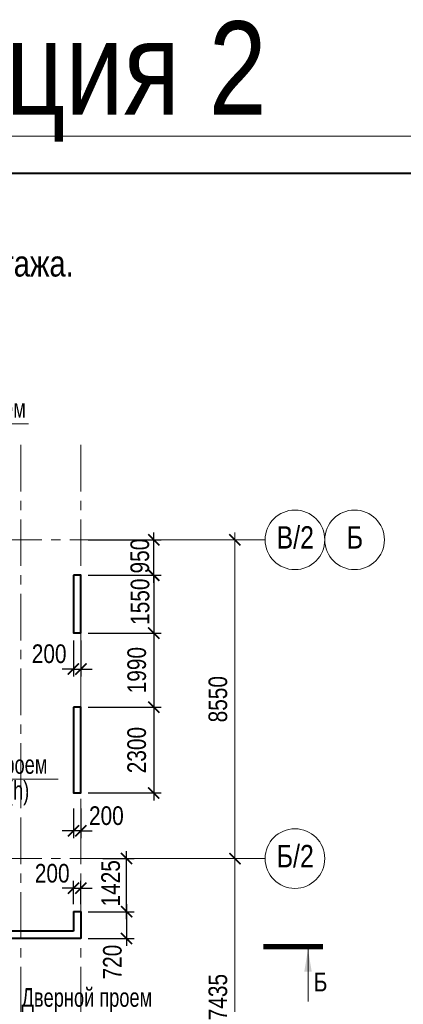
# Model space of a CAD drawing. Extents: x -8631841 to -8525813, y 4017860 to 4564755.
# Tile 25 of 112: x -8558764 to -8548471, y 4134314 to 4160727. Entities that reach past the tile are written whole.
import ezdxf
from ezdxf.enums import TextEntityAlignment as Align

# ---------------------------------------------------------------- set-up
doc = ezdxf.new("R2010")
doc.units = 0
doc.header["$LTSCALE"] = 1000
doc.header["$MEASUREMENT"] = 0
doc.linetypes.add('CENTER', pattern=[2, 1.25, -0.25, 0.25, -0.25])
for name, color, linetype, lineweight in [('CК-400-Т(двери)', 7, 'Continuous', 20), ('СК-040-С(тены)', 12, 'Continuous', 40), ('СК-043-С-ПИЛОНЫ', 5, 'Continuous', 40), ('СК-100-О(си)', 7, 'CENTER', 15), ('СК-100-О(си)_имя', 7, 'CENTER', 15), ('СК-110-О-РАЗМЕРЫ', 7, 'Continuous', 15), ('СК-200-Р(амка)', 7, 'Continuous', 40), ('СК-210-Р-РАМКА ЛИНИИ ТОНКИЕ', 7, 'Continuous', 15), ('СК-220-Р-РАМКА ТЕКСТ', 7, 'Continuous', 15), ('СК-300-Р(азмеры)', 7, 'Continuous', 20), ('СК-343-Р-КОЛОННЫ', 7, 'Continuous', 13), ('СК-400-Т(екст)', 7, 'Continuous', 20), ('СК-500-С(ечения)', 5, 'Continuous', 40)]:
    doc.layers.add(name, color=color, linetype=linetype, lineweight=lineweight)
doc.styles.add('ARIAL_annotative', font='arial.ttf', dxfattribs={"width": 0.8, "height": 2.5})
doc.styles.add('RUSS', font='arial.ttf', dxfattribs={"width": 0.8})
doc.dimstyles.new('100-200', dxfattribs={"dimscale": 0, "dimtxt": 500, "dimasz": 300, "dimexe": 200, "dimexo": 200, "dimgap": 200, "dimtad": 1, "dimdec": 0, "dimzin": 0, "dimdsep": 46, "dimtxsty": 'RUSS', "dimblk": 'ARCHTICK', "dimcen": 0.096, "dimdle": 200, "dimclrd": 7, "dimclre": 7, "dimclrt": 256, "dimadec": 0, "dimazin": 0, "dimtfac": 1, "dimtdec": 0, "dimtmove": 2, "dimatfit": 3, "dimldrblk": 'OBLIQUE', "dimfxl": 1, "dimtolj": 1, "dimtzin": 0, "dimarcsym": 0})

# ---------------------------------------------------------------- blocks, each defined once
blk = doc.blocks.new('_ArchTick')
at = {"color": 0, "linetype": 'ByBlock', "const_width": 0.15}
blk.add_lwpolyline([(-0.5, -0.5), (0.5, 0.5)], dxfattribs=at)
blk = doc.blocks.new('*D149')
at = {"layer": 'Defpoints', "color": 0, "transparency": 16777216}
for p in [(2391, 7435), (5744, 7435), (2391, 0)]:
    blk.add_point(p, dxfattribs=at)
at = {"layer": 'СК-300-Р(азмеры)', "color": 7, "lineweight": -2, "transparency": 16777216}
for p, q in [((2591, 7435), (5944, 7435)), ((5744, -200), (5744, 7635)), ((2591, 0), (5944, 0))]:
    blk.add_line(p, q, dxfattribs=at)
at = {"layer": 'СК-300-Р(азмеры)', "color": 7, "lineweight": -2, "transparency": 16777216, "xscale": 300, "yscale": 300, "zscale": 300}
for p, rotation in [((5744, 7435), 90), ((5744, 0), 270)]:
    blk.add_blockref('_ArchTick', p, dxfattribs=dict(at, rotation=rotation))
at = {"layer": 'СК-300-Р(азмеры)', "transparency": 16777216, "insert": (5288, 3718), "char_height": 500, "attachment_point": 5, "rotation": 90, "style": 'RUSS'}
blk.add_mtext('\\A1;7435', dxfattribs=at)
blk = doc.blocks.new('_Oblique')
at = {"color": 0, "linetype": 'ByBlock', "lineweight": -2}
blk.add_line((-0.5, -0.5), (0.5, 0.5), dxfattribs=at)
blk = doc.blocks.new('*D150')
at = {"layer": 'Defpoints', "color": 0, "transparency": 16777216}
for p in [(2391, 15985), (2391, 7435), (5744, 7435)]:
    blk.add_point(p, dxfattribs=at)
at = {"layer": 'СК-300-Р(азмеры)', "color": 7, "lineweight": -2, "transparency": 16777216}
for p, q in [((5744, 16185), (5744, 7235)), ((2591, 15985), (5944, 15985)), ((2591, 7435), (5944, 7435))]:
    blk.add_line(p, q, dxfattribs=at)
at = {"layer": 'СК-300-Р(азмеры)', "color": 7, "lineweight": -2, "transparency": 16777216, "xscale": 300, "yscale": 300, "zscale": 300}
for p, rotation in [((5744, 15985), 90), ((5744, 7435), 270)]:
    blk.add_blockref('_ArchTick', p, dxfattribs=dict(at, rotation=rotation))
at = {"layer": 'СК-300-Р(азмеры)', "transparency": 16777216, "insert": (5288, 11710), "char_height": 500, "attachment_point": 5, "rotation": 90, "style": 'RUSS'}
blk.add_mtext('\\A1;8550', dxfattribs=at)
blk = doc.blocks.new('Сечение')
at = {"layer": 'СК-500-С(ечения)', "linetype": 'Continuous', "lineweight": 15, "ltscale": 100}
blk.add_line((-200, -35), (-200, -735), dxfattribs=at)
at = {"layer": 'СК-500-С(ечения)', "linetype": 'Continuous', "ltscale": 100, "const_width": 70}
blk.add_lwpolyline([(-400, 0), (400, 0)], dxfattribs=at)
at = {"layer": 'СК-500-С(ечения)', "linetype": 'Continuous', "ltscale": 100}
blk.add_solid([(-200, -35), (-250, -335), (-150, -335)], dxfattribs=at)
blk = doc.blocks.new('*U24')
at = {"layer": 'СК-400-Т(екст)', "ltscale": 100, "xscale": -0.01, "yscale": 0.01, "zscale": 0.01, "rotation": 89.99999999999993}
blk.add_blockref('Сечение', (0, -4), dxfattribs=at)
at = {"layer": 'СК-500-С(ечения)', "color": 0, "ltscale": 100, "style": 'ARIAL_annotative', "text_generation_flag": 2, "width": 0.8}
blk.add_attdef('НОМЕР_СЕЧЕНИЯ_1_1(НОМЕР_ЛИСТА)', text='', height=2.5, rotation=90, dxfattribs=at).set_placement((6.74, -1.23), align=Align.RIGHT)
blk.add_attdef('НОМЕР_СЕЧЕНИЯ_2_1(НОМЕР_ЛИСТА)', text='', height=2.5, rotation=90, dxfattribs=at).set_placement((7.48, -275.91), align=Align.BOTTOM_LEFT)
blk = doc.blocks.new('*D988')
at = {"layer": 'Defpoints', "color": 0, "transparency": 16777216}
for p in [(-8557322, 4139767), (-8557122, 4139767), (-8557322, 4138967)]:
    blk.add_point(p, dxfattribs=at)
at = {"layer": 'СК-110-О-РАЗМЕРЫ', "color": 7, "lineweight": -2, "transparency": 16777216}
for p, q in [((-8557322, 4139567), (-8557322, 4138767)), ((-8557122, 4139567), (-8557122, 4138767)), ((-8557322, 4138967), (-8557622, 4138967)), ((-8557122, 4138967), (-8557322, 4138967)), ((-8557122, 4138967), (-8556822, 4138967))]:
    blk.add_line(p, q, dxfattribs=at)
at = {"layer": 'СК-110-О-РАЗМЕРЫ', "color": 7, "lineweight": -2, "transparency": 16777216, "xscale": 300, "yscale": 300, "zscale": 300}
blk.add_blockref('_ArchTick', (-8557322, 4138967), dxfattribs=at)
at = {"layer": 'СК-110-О-РАЗМЕРЫ', "color": 7, "lineweight": -2, "transparency": 16777216, "xscale": 300, "yscale": 300, "zscale": 300, "rotation": 180}
blk.add_blockref('_ArchTick', (-8557122, 4138967), dxfattribs=at)
at = {"layer": 'СК-110-О-РАЗМЕРЫ', "transparency": 16777216, "insert": (-8556438, 4139371), "char_height": 500, "attachment_point": 5, "style": 'RUSS'}
blk.add_mtext('\\A1;200', dxfattribs=at)
blk = doc.blocks.new('*D997')
at = {"layer": 'Defpoints', "color": 0, "transparency": 16777216}
for p in [(-8557122, 4136798), (-8557122, 4136079), (-8555895, 4136079)]:
    blk.add_point(p, dxfattribs=at)
at = {"layer": 'СК-343-Р-КОЛОННЫ', "color": 7, "lineweight": -2, "transparency": 16777216}
for p, q in [((-8555895, 4136998), (-8555895, 4135879)), ((-8556922, 4136798), (-8555695, 4136798)), ((-8556922, 4136079), (-8555695, 4136079))]:
    blk.add_line(p, q, dxfattribs=at)
at = {"layer": 'СК-343-Р-КОЛОННЫ', "color": 7, "lineweight": -2, "transparency": 16777216, "xscale": 300, "yscale": 300, "zscale": 300}
for p, rotation in [((-8555895, 4136798), 90), ((-8555895, 4136079), 270)]:
    blk.add_blockref('_ArchTick', p, dxfattribs=dict(at, rotation=rotation))
at = {"layer": 'СК-343-Р-КОЛОННЫ', "transparency": 16777216, "insert": (-8556275, 4135446), "char_height": 500, "attachment_point": 5, "rotation": 90, "style": 'RUSS'}
blk.add_mtext('\\A1;720', dxfattribs=at)
blk = doc.blocks.new('*D906')
at = {"layer": 'Defpoints', "color": 0, "transparency": 16777216}
for p in [(-8557122, 4145823), (-8557122, 4144273), (-8555166, 4144273)]:
    blk.add_point(p, dxfattribs=at)
at = {"layer": 'СК-343-Р-КОЛОННЫ', "color": 7, "lineweight": -2, "transparency": 16777216}
for p, q in [((-8555166, 4145823), (-8555166, 4146123)), ((-8556922, 4145823), (-8554966, 4145823)), ((-8555166, 4145823), (-8555166, 4144273)), ((-8556922, 4144273), (-8554966, 4144273)), ((-8555166, 4144273), (-8555166, 4143973))]:
    blk.add_line(p, q, dxfattribs=at)
at = {"layer": 'СК-343-Р-КОЛОННЫ', "color": 7, "lineweight": -2, "transparency": 16777216, "xscale": 300, "yscale": 300, "zscale": 300}
for p, rotation in [((-8555166, 4145823), 270), ((-8555166, 4144273), 90)]:
    blk.add_blockref('_ArchTick', p, dxfattribs=dict(at, rotation=rotation))
at = {"layer": 'СК-343-Р-КОЛОННЫ', "transparency": 16777216, "insert": (-8555532, 4145114), "char_height": 500, "attachment_point": 5, "rotation": 90, "style": 'RUSS'}
blk.add_mtext('\\A1;1550', dxfattribs=at)
blk = doc.blocks.new('*D907')
at = {"layer": 'Defpoints', "color": 0, "transparency": 16777216}
for p in [(-8557122, 4144273), (-8557122, 4142283), (-8555166, 4142283)]:
    blk.add_point(p, dxfattribs=at)
at = {"layer": 'СК-343-Р-КОЛОННЫ', "color": 7, "lineweight": -2, "transparency": 16777216}
for p, q in [((-8555166, 4144473), (-8555166, 4142083)), ((-8556922, 4144273), (-8554966, 4144273)), ((-8556922, 4142283), (-8554966, 4142283))]:
    blk.add_line(p, q, dxfattribs=at)
at = {"layer": 'СК-343-Р-КОЛОННЫ', "color": 7, "lineweight": -2, "transparency": 16777216, "xscale": 300, "yscale": 300, "zscale": 300}
for p, rotation in [((-8555166, 4144273), 90), ((-8555166, 4142283), 270)]:
    blk.add_blockref('_ArchTick', p, dxfattribs=dict(at, rotation=rotation))
at = {"layer": 'СК-343-Р-КОЛОННЫ', "transparency": 16777216, "insert": (-8555621, 4143278), "char_height": 500, "attachment_point": 5, "rotation": 90, "style": 'RUSS'}
blk.add_mtext('\\A1;1990', dxfattribs=at)
blk = doc.blocks.new('*D908')
at = {"layer": 'Defpoints', "color": 0, "transparency": 16777216}
for p in [(-8557122, 4142283), (-8557122, 4139983), (-8555166, 4139983)]:
    blk.add_point(p, dxfattribs=at)
at = {"layer": 'СК-343-Р-КОЛОННЫ', "color": 7, "lineweight": -2, "transparency": 16777216}
for p, q in [((-8555166, 4142483), (-8555166, 4139783)), ((-8556922, 4142283), (-8554966, 4142283)), ((-8556922, 4139983), (-8554966, 4139983))]:
    blk.add_line(p, q, dxfattribs=at)
at = {"layer": 'СК-343-Р-КОЛОННЫ', "color": 7, "lineweight": -2, "transparency": 16777216, "xscale": 300, "yscale": 300, "zscale": 300}
for p, rotation in [((-8555166, 4142283), 90), ((-8555166, 4139983), 270)]:
    blk.add_blockref('_ArchTick', p, dxfattribs=dict(at, rotation=rotation))
at = {"layer": 'СК-343-Р-КОЛОННЫ', "transparency": 16777216, "insert": (-8555622, 4141133), "char_height": 500, "attachment_point": 5, "rotation": 90, "style": 'RUSS'}
blk.add_mtext('\\A1;2300', dxfattribs=at)
blk = doc.blocks.new('*D911')
at = {"layer": 'Defpoints', "color": 0, "transparency": 16777216}
for p in [(-8557122, 4146773), (-8555166, 4146773), (-8557122, 4145823)]:
    blk.add_point(p, dxfattribs=at)
at = {"layer": 'СК-343-Р-КОЛОННЫ', "color": 7, "lineweight": -2, "transparency": 16777216}
for p, q in [((-8555166, 4145623), (-8555166, 4146973)), ((-8556922, 4146773), (-8554966, 4146773)), ((-8556922, 4145823), (-8554966, 4145823))]:
    blk.add_line(p, q, dxfattribs=at)
at = {"layer": 'СК-343-Р-КОЛОННЫ', "color": 7, "lineweight": -2, "transparency": 16777216, "xscale": 300, "yscale": 300, "zscale": 300}
for p, rotation in [((-8555166, 4146773), 90), ((-8555166, 4145823), 270)]:
    blk.add_blockref('_ArchTick', p, dxfattribs=dict(at, rotation=rotation))
at = {"layer": 'СК-343-Р-КОЛОННЫ', "transparency": 16777216, "insert": (-8555539, 4146338), "char_height": 500, "attachment_point": 5, "rotation": 90, "style": 'RUSS'}
blk.add_mtext('\\A1;950', dxfattribs=at)
blk = doc.blocks.new('*D963')
at = {"layer": 'Defpoints', "color": 0, "transparency": 16777216}
for p in [(-8556735, 4138223), (-8555896, 4138223), (-8556735, 4136798)]:
    blk.add_point(p, dxfattribs=at)
at = {"layer": 'СК-343-Р-КОЛОННЫ', "color": 7, "lineweight": -2, "transparency": 16777216}
for p, q in [((-8555896, 4136598), (-8555896, 4138423)), ((-8556535, 4138223), (-8555696, 4138223)), ((-8556535, 4136798), (-8555696, 4136798))]:
    blk.add_line(p, q, dxfattribs=at)
at = {"layer": 'СК-343-Р-КОЛОННЫ', "color": 7, "lineweight": -2, "transparency": 16777216, "xscale": 300, "yscale": 300, "zscale": 300}
for p, rotation in [((-8555896, 4138223), 90), ((-8555896, 4136798), 270)]:
    blk.add_blockref('_ArchTick', p, dxfattribs=dict(at, rotation=rotation))
at = {"layer": 'СК-343-Р-КОЛОННЫ', "transparency": 16777216, "insert": (-8556321, 4137560), "char_height": 500, "attachment_point": 5, "rotation": 90, "style": 'RUSS'}
blk.add_mtext('\\A1;1425', dxfattribs=at)
blk = doc.blocks.new('20')
at = {"layer": 'СК-040-С(тены)'}
for p, q in [((45331, 6011), (45331, 5490)), ((45331, 6011), (45531, 6011)), ((45531, 6011), (45531, 5290)), ((45531, 5290), (40380, 5290)), ((45331, 5490), (40580, 5490))]:
    blk.add_line(p, q, dxfattribs=at)
at = {"layer": 'СК-043-С-ПИЛОНЫ'}
blk.add_lwpolyline([(45331, 15036), (45331, 13486), (45531, 13486), (45531, 15036), (45331, 15036)], dxfattribs=at)
blk.add_lwpolyline([(45330, 11496), (45330, 9196), (45530, 9196), (45531, 11496)], close=True, dxfattribs=at)
blk = doc.blocks.new('*D1035')
at = {"layer": 'Defpoints', "color": 0, "transparency": 16777216}
for p in [(-8557322, 4144274), (-8557122, 4144274), (-8557122, 4143308)]:
    blk.add_point(p, dxfattribs=at)
at = {"layer": 'СК-343-Р-КОЛОННЫ', "color": 7, "lineweight": -2, "transparency": 16777216}
for p, q in [((-8557322, 4144074), (-8557322, 4143108)), ((-8557122, 4144074), (-8557122, 4143108)), ((-8557322, 4143308), (-8557622, 4143308)), ((-8557322, 4143308), (-8557122, 4143308)), ((-8557122, 4143308), (-8556822, 4143308))]:
    blk.add_line(p, q, dxfattribs=at)
at = {"layer": 'СК-343-Р-КОЛОННЫ', "color": 7, "lineweight": -2, "transparency": 16777216, "xscale": 300, "yscale": 300, "zscale": 300}
blk.add_blockref('_ArchTick', (-8557322, 4143308), dxfattribs=at)
at = {"layer": 'СК-343-Р-КОЛОННЫ', "color": 7, "lineweight": -2, "transparency": 16777216, "xscale": 300, "yscale": 300, "zscale": 300, "rotation": 180}
blk.add_blockref('_ArchTick', (-8557122, 4143308), dxfattribs=at)
at = {"layer": 'СК-343-Р-КОЛОННЫ', "transparency": 16777216, "insert": (-8557973, 4143715), "char_height": 500, "attachment_point": 5, "style": 'RUSS'}
blk.add_mtext('\\A1;200', dxfattribs=at)
blk = doc.blocks.new('*D1036')
at = {"layer": 'Defpoints', "color": 0, "transparency": 16777216}
for p in [(-8557122, 4137429), (-8557322, 4136799), (-8557122, 4136799)]:
    blk.add_point(p, dxfattribs=at)
at = {"layer": 'СК-343-Р-КОЛОННЫ', "color": 7, "lineweight": -2, "transparency": 16777216}
for p, q in [((-8557322, 4136999), (-8557322, 4137629)), ((-8557122, 4136999), (-8557122, 4137629)), ((-8557322, 4137429), (-8557622, 4137429)), ((-8557322, 4137429), (-8557122, 4137429)), ((-8557122, 4137429), (-8556822, 4137429))]:
    blk.add_line(p, q, dxfattribs=at)
at = {"layer": 'СК-343-Р-КОЛОННЫ', "color": 7, "lineweight": -2, "transparency": 16777216, "xscale": 300, "yscale": 300, "zscale": 300}
blk.add_blockref('_ArchTick', (-8557322, 4137429), dxfattribs=at)
at = {"layer": 'СК-343-Р-КОЛОННЫ', "color": 7, "lineweight": -2, "transparency": 16777216, "xscale": 300, "yscale": 300, "zscale": 300, "rotation": 180}
blk.add_blockref('_ArchTick', (-8557122, 4137429), dxfattribs=at)
at = {"layer": 'СК-343-Р-КОЛОННЫ', "transparency": 16777216, "insert": (-8557891, 4137826), "char_height": 500, "attachment_point": 5, "style": 'RUSS'}
blk.add_mtext('\\A1;200', dxfattribs=at)
blk = doc.blocks.new('оси')
at = {"layer": 'СК-100-О(си)'}
for p, q in [((0, 18534.9), (0, -7257.5)), ((1610, 18534.9), (1610, -7257.5)), ((-46685.3, 15985), (6554.2, 15985)), ((-46685.3, 7435), (6554.2, 7435))]:
    blk.add_line(p, q, dxfattribs=at)
at = {"layer": 'СК-100-О(си)', "linetype": 'Continuous'}
for centre in [(7354.2, 15985), (8954.2, 15985), (7354.2, 7435)]:
    blk.add_circle(centre, 800, dxfattribs=at)
at = {"layer": 'СК-100-О(си)_имя', "style": 'RUSS', "width": 0.8}
for s, p in [('В/2', (7362.1, 16050.7)), ('Б', (8962.1, 16050.7)), ('Б/2', (7362.1, 7500.7))]:
    blk.add_text(s, height=600, dxfattribs=at).set_placement(p, align=Align.MIDDLE_CENTER)
at = {"layer": 'СК-300-Р(азмеры)'}
for p1, angle, picture, middle in [((2391.1, 15985), 270, '*D150', (5288.2, 11710)), ((2391.1, 0), 90, '*D149', (5288.1, 3717.5))]:
    dim = blk.add_linear_dim(base=(5743.5, 7435), p1=p1, p2=(2391.1, 7435), angle=angle, dimstyle='100-200', override={"dimscale": 1}, dxfattribs=at)
    dim.commit()
    dim.dimension.update_dxf_attribs({"geometry": picture, "text_midpoint": middle})
blk = doc.blocks.new('A$C858fb3ef')
at = {"layer": 'СК-300-Р(азмеры)'}
blk.add_blockref('оси', (0, 0), dxfattribs=at)
blk = doc.blocks.new('A$C573b34c5')
blk.add_blockref('A$C858fb3ef', (0, 0))

msp = doc.modelspace()

# ---------------------------------------------------------------- linework, layer by layer
at = {"layer": 'CК-400-Т(двери)', "color": 7}
for points in [[(-8562399.7, 4149888.6), (-8558525.9, 4149888.6), (-8558525.9, 4149888.6)], [(-8561607.3, 4140352), (-8557733.5, 4140352), (-8557733.5, 4140352)]]:
    msp.add_lwpolyline(points, dxfattribs=at)
at = {"layer": 'СК-200-Р(амка)'}
msp.add_line((-8529183.8, 4156599.2), (-8608183.8, 4156599.2), dxfattribs=at)
at = {"layer": 'СК-210-Р-РАМКА ЛИНИИ ТОНКИЕ'}
msp.add_line((-8612183.8, 4157599.2), (-8528183.8, 4157599.2), dxfattribs=at)

# ---------------------------------------------------------------- block references
at = {"layer": 'СК-300-Р(азмеры)'}
msp.add_blockref('A$C573b34c5', (-8558731.8, 4130788.4), dxfattribs=at)
at = {"layer": 'СК-343-Р-КОЛОННЫ'}
msp.add_blockref('20', (-8602652.1, 4130788.4), dxfattribs=at)
at = {"layer": 'СК-500-С(ечения)', "color": 1}
ref = msp.add_blockref('*U24', (-8550627.6, 4135858.1), dxfattribs=dict(at, xscale=200, yscale=200, zscale=200, rotation=269.9999385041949))
ref.add_attrib('НОМЕР_СЕЧЕНИЯ_1_1(НОМЕР_ЛИСТА)', 'Б', dxfattribs={"color": 0, "ltscale": 100, "height": 500, "style": 'ARIAL_annotative', "width": 0.8}).set_placement((-8550872.9, 4134510.1), align=Align.BOTTOM_LEFT)

# ---------------------------------------------------------------- texts
at = {"layer": 'CК-400-Т(двери)', "color": 7, "char_height": 500, "width": 4535.799, "attachment_point": 1, "line_spacing_factor": 0.835689, "style": 'RUSS'}
for s, insert in [('{\\W0.7;Дверной проем\\P1350х2200(h)}', (-8562101.5, 4150548.3)), ('{\\W0.7;Дверной проем\\P1050х2200(h)}', (-8561524, 4140997.7)), ('{\\W0.7;Дверной проем\\P900х2200(h)}', (-8558712, 4134748.3))]:
    msp.add_mtext(s, dxfattribs=dict(at, insert=insert))
at = {"layer": 'СК-220-Р-РАМКА ТЕКСТ', "color": 7, "style": 'RUSS', "width": 0.8}
for s, height, p in [('техэт. секция 1,   20эт.секция 2', 2500, (-8592668.3, 4158182.4)), ('Cекции 2. Схема несущих конструкций 20-го этажа. ', 700, (-8576085.9, 4153836.7))]:
    msp.add_text(s, height=height, dxfattribs=at).set_placement(p)

# ---------------------------------------------------------------- dimensions: what is measured, and where the dimension line sits
at = {"layer": 'СК-110-О-РАЗМЕРЫ'}
dim = msp.add_linear_dim(base=(-8557322, 4138967.2), p1=(-8557121.8, 4139767.3), p2=(-8557322, 4139767.3), dimstyle='100-200', override={"dimscale": 1}, dxfattribs=at)
dim.commit()
dim.dimension.update_dxf_attribs({"geometry": '*D988', "text_midpoint": (-8556438.2, 4139371.1), "dimtype": 160})
at = {"layer": 'СК-343-Р-КОЛОННЫ'}
for base, p1, p2, picture, middle in [((-8555165.7, 4146773.4), (-8557121.8, 4145823.2), (-8557121.8, 4146773.4), '*D911', (-8555539, 4146337.9)), ((-8555165.7, 4144273.2), (-8557121.5, 4145823.2), (-8557121.5, 4144273.2), '*D906', (-8555532.1, 4145113.7)), ((-8555895.9, 4138223.4), (-8556735.3, 4136798.3), (-8556735.3, 4138223.4), '*D963', (-8556320.7, 4137560.5)), ((-8555895.4919, 4136078.7516), (-8557121.5619, 4136798.2549), (-8557121.5538, 4136078.7516), '*D997', (-8556274.6201, 4135446.4233))]:
    dim = msp.add_linear_dim(base=base, p1=p1, p2=p2, angle=90, dimstyle='100-200', override={"dimscale": 1}, dxfattribs=at)
    dim.commit()
    dim.dimension.update_dxf_attribs({"geometry": picture, "text_midpoint": middle, "dimtype": 160})
for base, p1, p2, picture, middle in [((-8555166.1, 4142283.2), (-8557121.5, 4144273.2), (-8557121.8, 4142283.2), '*D907', (-8555621.4, 4143278.2)), ((-8555166.1, 4139983), (-8557121.5, 4142283.2), (-8557121.8, 4139983), '*D908', (-8555621.6, 4141133.1))]:
    dim = msp.add_linear_dim(base=base, p1=p1, p2=p2, angle=90, dimstyle='100-200', override={"dimscale": 1}, dxfattribs=at)
    dim.commit()
    dim.dimension.update_dxf_attribs({"geometry": picture, "text_midpoint": middle})
for base, p1, p2, picture, middle in [((-8557121.5, 4143308.1), (-8557321.5, 4144274.3), (-8557121.5, 4144274.3), '*D1035', (-8557973.5, 4143714.6)), ((-8557121.6, 4137429.4), (-8557321.6, 4136799.3), (-8557121.6, 4136799.3), '*D1036', (-8557890.8, 4137826.3))]:
    dim = msp.add_linear_dim(base=base, p1=p1, p2=p2, dimstyle='100-200', override={"dimscale": 1}, dxfattribs=at)
    dim.commit()
    dim.dimension.update_dxf_attribs({"geometry": picture, "text_midpoint": middle, "dimtype": 160})

doc.saveas('drawing.dxf')
